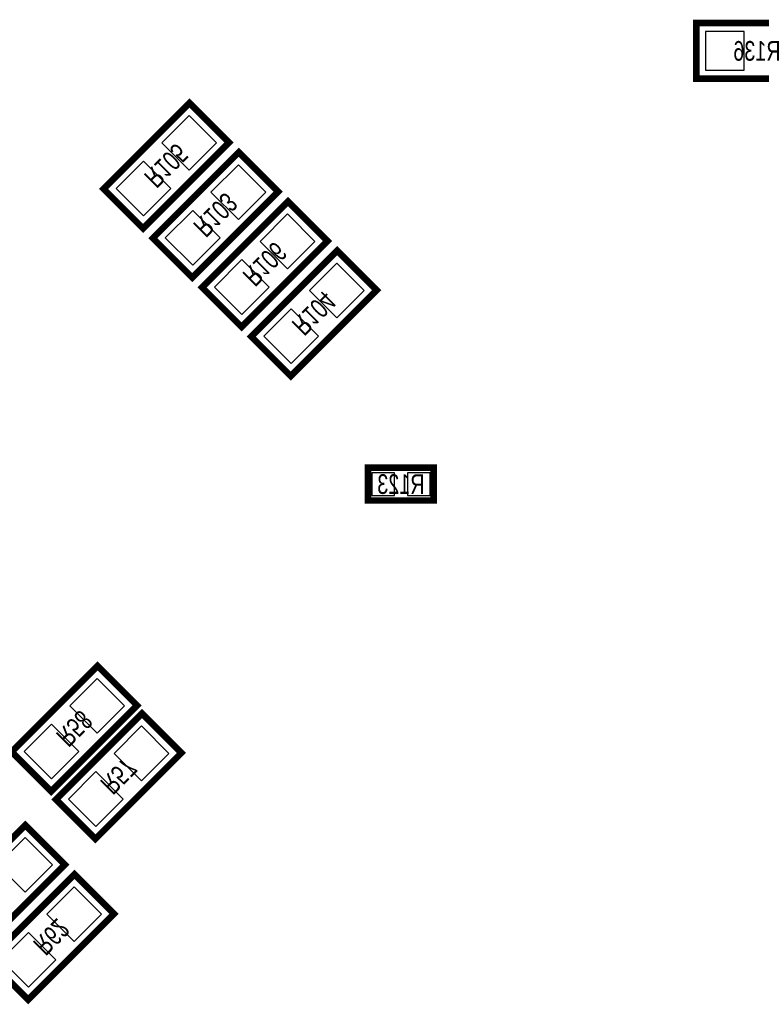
# Model space of a CAD drawing. Extents: x 0 to 125, y -7 to 87.
# Tile 5 of 13: x 44 to 55, y 36 to 51. Entities that reach past the tile are written whole.
import ezdxf
from ezdxf.enums import TextEntityAlignment as Align

# ---------------------------------------------------------------- set-up
doc = ezdxf.new("R2010")
doc.units = 0
for name, color, linetype in [('PG_SILKSCREEN_BOTTOM', 150, 'CONTINUOUS'), ('PIN_BOTTOM', 202, 'CONTINUOUS'), ('RD_SILKSCREEN_BOTTOM', 150, 'CONTINUOUS')]:
    doc.layers.add(name, color=color, linetype=linetype)

msp = doc.modelspace()

# ---------------------------------------------------------------- linework, layer by layer
at = {"layer": 'PG_SILKSCREEN_BOTTOM', "const_width": 0.1016}
for points in [[(54.0512, 50.3682), (55.9308, 50.3682), (55.9308, 51.2318), (54.0512, 51.2318), (54.0512, 50.3682)], [(46.206207, 49.991874), (44.877126, 48.662793), (45.487793, 48.052126), (46.816874, 49.381207), (46.206207, 49.991874)], [(46.968207, 49.229874), (45.639126, 47.900793), (46.249793, 47.290126), (47.578874, 48.619207), (46.968207, 49.229874)], [(47.730207, 48.467874), (46.401126, 47.138793), (47.011793, 46.528126), (48.340874, 47.857207), (47.730207, 48.467874)], [(48.492207, 47.705874), (47.163126, 46.376793), (47.773793, 45.766126), (49.102874, 47.095207), (48.492207, 47.705874)], [(49.9872, 43.8404), (48.9712, 43.8404), (48.9712, 44.3484), (49.9872, 44.3484), (49.9872, 43.8404)], [(44.065393, 39.339926), (45.394474, 40.669007), (44.783807, 41.279674), (43.454726, 39.950593), (44.065393, 39.339926)], [(44.751193, 38.603326), (46.080274, 39.932407), (45.469607, 40.543074), (44.140526, 39.213993), (44.751193, 38.603326)], [(42.947793, 36.876126), (44.276874, 38.205207), (43.666207, 38.815874), (42.337126, 37.486793), (42.947793, 36.876126)], [(44.428207, 38.053874), (43.099126, 36.724793), (43.709793, 36.114126), (45.038874, 37.443207), (44.428207, 38.053874)]]:
    msp.add_lwpolyline(points, dxfattribs=at)
at = {"layer": 'PIN_BOTTOM'}
for points in [[(54.191433, 51.099695), (54.191433, 50.500305), (54.790823, 50.500305), (54.790823, 51.099695)], [(46.624299, 49.375466), (46.200466, 49.799299), (45.776634, 49.375466), (46.200466, 48.951634)], [(45.917366, 48.668534), (45.493534, 49.092366), (45.069701, 48.668534), (45.493534, 48.244701)], [(47.386299, 48.613466), (46.962466, 49.037299), (46.538634, 48.613466), (46.962466, 48.189634)], [(46.679366, 47.906534), (46.255534, 48.330366), (45.831701, 47.906534), (46.255534, 47.482701)], [(48.148299, 47.851466), (47.724466, 48.275299), (47.300634, 47.851466), (47.724466, 47.427634)], [(47.441366, 47.144534), (47.017534, 47.568366), (46.593701, 47.144534), (47.017534, 46.720701)], [(48.910299, 47.089466), (48.486466, 47.513299), (48.062634, 47.089466), (48.486466, 46.665634)], [(48.203366, 46.382534), (47.779534, 46.806366), (47.355701, 46.382534), (47.779534, 45.958701)], [(49.379124, 43.919394), (49.379124, 44.269406), (49.029112, 44.269406), (49.029112, 43.919394)], [(49.929288, 43.919394), (49.929288, 44.269406), (49.579276, 44.269406), (49.579276, 43.919394)], [(44.354234, 40.663266), (44.778066, 40.239434), (45.201899, 40.663266), (44.778066, 41.087099)], [(43.647301, 39.956334), (44.071134, 39.532501), (44.494966, 39.956334), (44.071134, 40.380166)], [(45.040034, 39.926666), (45.463866, 39.502834), (45.887699, 39.926666), (45.463866, 40.350499)], [(44.333101, 39.219734), (44.756934, 38.795901), (45.180766, 39.219734), (44.756934, 39.643566)], [(43.236634, 38.199466), (43.660466, 37.775634), (44.084299, 38.199466), (43.660466, 38.623299)], [(44.846299, 37.437466), (44.422466, 37.861299), (43.998634, 37.437466), (44.422466, 37.013634)], [(44.139366, 36.730534), (43.715534, 37.154366), (43.291701, 36.730534), (43.715534, 36.306701)]]:
    msp.add_lwpolyline(points, close=True, dxfattribs=at)

# ---------------------------------------------------------------- texts
at = {"layer": 'RD_SILKSCREEN_BOTTOM', "text_generation_flag": 2, "width": 0.75}
for s, p in [('R136', (54.991, 50.6476)), ('R123', (49.4792, 43.942))]:
    msp.add_text(s, height=0.3048, dxfattribs=at).set_placement(p, align=Align.CENTER)
for s, p in [('R105', (45.739456, 49.129975)), ('R103', (46.501456, 48.367975)), ('R106', (47.263456, 47.605975)), ('R104', (48.025456, 46.843975)), ('R58', (44.317056, 40.417775)), ('R57', (45.002856, 39.681175)), ('R62', (43.961456, 37.191975))]:
    msp.add_text(s, height=0.3048, rotation=225, dxfattribs=at).set_placement(p, align=Align.CENTER)

doc.saveas('drawing.dxf')
